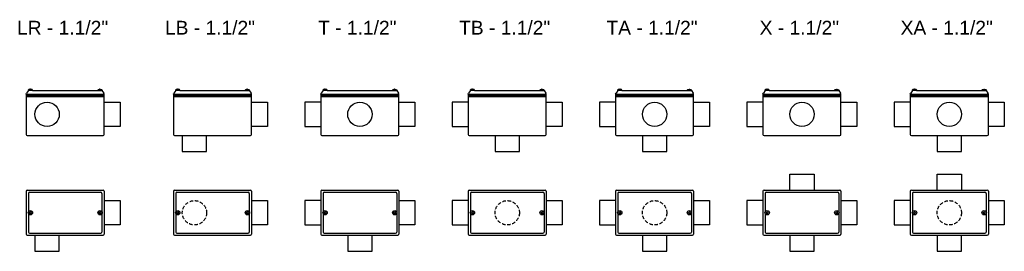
# Model space of a CAD drawing. Header units: millimetres. Extents: x -301 to 3370, y 92 to 858.
# Tile 2 of 2: x 1579 to 3370, y 273 to 694. Entities that reach past the tile are written whole.
import ezdxf
from ezdxf.enums import TextEntityAlignment as Align

# ---------------------------------------------------------------- set-up
doc = ezdxf.new("R2010")
doc.units = ezdxf.units.MM
doc.linetypes.add('HIDDEN', pattern=[9.525, 6.35, -3.175])
doc.layers.add('CONDULETE', color=8, linetype='Continuous')
doc.layers.add('FURO VASADO', color=251, linetype='HIDDEN')
doc.styles.get("Standard").update_dxf_attribs({"font": 'arial.ttf'})

msp = doc.modelspace()

# ---------------------------------------------------------------- linework, layer by layer
at = {"layer": 'CONDULETE'}
for p, q in [((1591.1, 558.8), (1591.9, 560.5)), ((1591.1, 558.8), (1591.1, 485.7)), ((1591.1, 558.8), (1733.1, 558.8)), ((1591.1, 556.4), (1733.1, 556.4)), ((1595.2, 565.7), (1591.9, 560.5)), ((1602.5, 565.7), (1595, 565.7)), ((1598.2, 567.3), (1598.2, 567.9)), ((1598.8, 567.1), (1598.4, 567.1)), ((1598.8, 567.1), (1599.1, 567.1)), ((1599.3, 567.3), (1599.3, 567.9)), ((1602.5, 565.7), (1721.7, 565.7)), ((1721.7, 565.7), (1729.3, 565.7)), ((1725, 567.3), (1724.9, 567.9)), ((1725.5, 567.1), (1725.2, 567.1)), ((1725.5, 567.1), (1725.8, 567.1)), ((1726, 567.3), (1726.1, 567.9)), ((1729, 565.7), (1732.4, 560.5)), ((1733.1, 558.8), (1732.4, 560.5)), ((1733.1, 485.7), (1733.1, 558.8)), ((1859.1, 558.8), (1859.9, 560.5)), ((1859.1, 558.8), (1859.1, 485.7)), ((1859.1, 558.8), (2001.1, 558.8)), ((1859.1, 556.4), (2001.1, 556.4)), ((1863.2, 565.7), (1859.9, 560.5)), ((1870.5, 565.7), (1863, 565.7)), ((1866.2, 567.3), (1866.2, 567.9)), ((1866.8, 567.1), (1866.4, 567.1)), ((1866.8, 567.1), (1867.1, 567.1)), ((1867.3, 567.3), (1867.3, 567.9)), ((1870.5, 565.7), (1989.7, 565.7)), ((1989.7, 565.7), (1997.3, 565.7)), ((1993, 567.3), (1992.9, 567.9)), ((1993.5, 567.1), (1993.2, 567.1)), ((1993.5, 567.1), (1993.8, 567.1)), ((1994, 567.3), (1994.1, 567.9)), ((1997, 565.7), (2000.4, 560.5)), ((2001.1, 558.8), (2000.4, 560.5)), ((2001.1, 485.7), (2001.1, 558.8)), ((2127.1, 558.8), (2127.9, 560.5)), ((2127.1, 558.8), (2127.1, 485.7)), ((2127.1, 558.8), (2269.1, 558.8)), ((2127.1, 556.4), (2269.1, 556.4)), ((2131.2, 565.7), (2127.9, 560.5)), ((2138.5, 565.7), (2131, 565.7)), ((2134.2, 567.3), (2134.2, 567.9)), ((2134.8, 567.1), (2134.4, 567.1)), ((2134.8, 567.1), (2135.1, 567.1)), ((2135.3, 567.3), (2135.3, 567.9)), ((2138.5, 565.7), (2257.7, 565.7)), ((2257.7, 565.7), (2265.3, 565.7)), ((2261, 567.3), (2260.9, 567.9)), ((2261.5, 567.1), (2261.2, 567.1)), ((2261.5, 567.1), (2261.8, 567.1)), ((2262, 567.3), (2262.1, 567.9)), ((2265, 565.7), (2268.4, 560.5)), ((2269.1, 558.8), (2268.4, 560.5)), ((2269.1, 485.7), (2269.1, 558.8)), ((2395.1, 558.8), (2395.9, 560.5)), ((2395.1, 558.8), (2395.1, 485.7)), ((2395.1, 558.8), (2537.1, 558.8)), ((2395.1, 556.4), (2537.1, 556.4)), ((2399.2, 565.7), (2395.9, 560.5)), ((2406.5, 565.7), (2399, 565.7)), ((2402.2, 567.3), (2402.2, 567.9)), ((2402.8, 567.1), (2402.4, 567.1)), ((2402.8, 567.1), (2403.1, 567.1)), ((2403.3, 567.3), (2403.3, 567.9)), ((2406.5, 565.7), (2525.7, 565.7)), ((2525.7, 565.7), (2533.3, 565.7)), ((2529, 567.3), (2528.9, 567.9)), ((2529.5, 567.1), (2529.2, 567.1)), ((2529.5, 567.1), (2529.8, 567.1)), ((2530, 567.3), (2530.1, 567.9)), ((2533, 565.7), (2536.4, 560.5)), ((2537.1, 558.8), (2536.4, 560.5)), ((2537.1, 485.7), (2537.1, 558.8)), ((2663.1, 558.8), (2663.9, 560.5)), ((2663.1, 558.8), (2663.1, 485.7)), ((2663.1, 558.8), (2805.1, 558.8)), ((2663.1, 556.4), (2805.1, 556.4)), ((2667.2, 565.7), (2663.9, 560.5)), ((2674.5, 565.7), (2667, 565.7)), ((2670.2, 567.3), (2670.2, 567.9)), ((2670.8, 567.1), (2670.4, 567.1)), ((2670.8, 567.1), (2671.1, 567.1)), ((2671.3, 567.3), (2671.3, 567.9)), ((2674.5, 565.7), (2793.7, 565.7)), ((2793.7, 565.7), (2801.3, 565.7)), ((2797, 567.3), (2796.9, 567.9)), ((2797.5, 567.1), (2797.2, 567.1)), ((2797.5, 567.1), (2797.8, 567.1)), ((2798, 567.3), (2798.1, 567.9)), ((2801, 565.7), (2804.4, 560.5)), ((2805.1, 558.8), (2804.4, 560.5)), ((2805.1, 485.7), (2805.1, 558.8)), ((2931.1, 558.8), (2931.9, 560.5)), ((2931.1, 558.8), (2931.1, 485.7)), ((2931.1, 558.8), (3073.1, 558.8)), ((2931.1, 556.4), (3073.1, 556.4)), ((2935.2, 565.7), (2931.9, 560.5)), ((2942.5, 565.7), (2935, 565.7)), ((2938.2, 567.3), (2938.2, 567.9)), ((2938.8, 567.1), (2938.4, 567.1)), ((2938.8, 567.1), (2939.1, 567.1)), ((2939.3, 567.3), (2939.3, 567.9)), ((2942.5, 565.7), (3061.7, 565.7)), ((3061.7, 565.7), (3069.3, 565.7)), ((3065, 567.3), (3064.9, 567.9)), ((3065.5, 567.1), (3065.2, 567.1)), ((3065.5, 567.1), (3065.8, 567.1)), ((3066, 567.3), (3066.1, 567.9)), ((3069, 565.7), (3072.4, 560.5)), ((3073.1, 558.8), (3072.4, 560.5)), ((3073.1, 485.7), (3073.1, 558.8)), ((3199.1, 558.8), (3199.9, 560.5)), ((3199.1, 558.8), (3199.1, 485.7)), ((3199.1, 558.8), (3341.1, 558.8)), ((3199.1, 556.4), (3341.1, 556.4)), ((3203.2, 565.7), (3199.9, 560.5)), ((3210.5, 565.7), (3203, 565.7)), ((3206.2, 567.3), (3206.2, 567.9)), ((3206.8, 567.1), (3206.4, 567.1)), ((3206.8, 567.1), (3207.1, 567.1)), ((3207.3, 567.3), (3207.3, 567.9)), ((3210.5, 565.7), (3329.7, 565.7)), ((3329.7, 565.7), (3337.3, 565.7)), ((3333, 567.3), (3333, 567.9)), ((3333.5, 567.1), (3333.2, 567.1)), ((3333.5, 567.1), (3333.8, 567.1)), ((3334, 567.3), (3334.1, 567.9)), ((3337, 565.7), (3340.4, 560.5)), ((3341.1, 558.8), (3340.4, 560.5)), ((3341.1, 485.7), (3341.1, 558.8)), ((1591.1, 554.7), (1733.1, 554.7)), ((1733.1, 544.3), (1762.1, 544.3)), ((1762.1, 544.3), (1762.1, 500.2)), ((1859.1, 554.7), (2001.1, 554.7)), ((2001.1, 544.3), (2030.1, 544.3)), ((2030.1, 544.3), (2030.1, 500.2)), ((2127.1, 544.3), (2098.1, 544.3)), ((2098.1, 544.3), (2098.1, 500.2)), ((2127.1, 554.7), (2269.1, 554.7)), ((2269.1, 544.3), (2298.1, 544.3)), ((2298.1, 544.3), (2298.1, 500.2)), ((2395.1, 544.3), (2366.1, 544.3)), ((2366.1, 544.3), (2366.1, 500.2)), ((2395.1, 554.7), (2537.1, 554.7)), ((2537.1, 544.3), (2566.1, 544.3)), ((2566.1, 544.3), (2566.1, 500.2)), ((2663.1, 544.3), (2634.1, 544.3)), ((2634.1, 544.3), (2634.1, 500.2)), ((2663.1, 554.7), (2805.1, 554.7)), ((2805.1, 544.3), (2834.1, 544.3)), ((2834.1, 544.3), (2834.1, 500.2)), ((2931.1, 544.3), (2902.1, 544.3)), ((2902.1, 544.3), (2902.1, 500.2)), ((2931.1, 554.7), (3073.1, 554.7)), ((3073.1, 544.3), (3102.1, 544.3)), ((3102.1, 544.3), (3102.1, 500.2)), ((3199.1, 544.3), (3170.1, 544.3)), ((3170.1, 544.3), (3170.1, 500.2)), ((3199.1, 554.7), (3341.1, 554.7)), ((3341.1, 544.3), (3370.1, 544.3)), ((3370.1, 544.3), (3370.1, 500.2)), ((1593.1, 483.7), (1731.1, 483.7)), ((1762.1, 500.2), (1733.1, 500.2)), ((1861.1, 483.7), (1999.1, 483.7)), ((1875.1, 483.7), (1875.1, 454.7)), ((1919.2, 454.7), (1919.2, 483.7)), ((2030.1, 500.2), (2001.1, 500.2)), ((2098.1, 500.2), (2127.1, 500.2)), ((2129.1, 483.7), (2267.1, 483.7)), ((2298.1, 500.2), (2269.1, 500.2)), ((2366.1, 500.2), (2395.1, 500.2)), ((2397.1, 483.7), (2535.1, 483.7)), ((2444.1, 483.7), (2444.1, 454.7)), ((2488.2, 454.7), (2488.2, 483.7)), ((2566.1, 500.2), (2537.1, 500.2)), ((2634.1, 500.2), (2663.1, 500.2)), ((2665.1, 483.7), (2803.1, 483.7)), ((2712.1, 483.7), (2712.1, 454.7)), ((2756.2, 454.7), (2756.2, 483.7)), ((2834.1, 500.2), (2805.1, 500.2)), ((2902.1, 500.2), (2931.1, 500.2)), ((2933.1, 483.7), (3071.1, 483.7)), ((3102.1, 500.2), (3073.1, 500.2)), ((3170.1, 500.2), (3199.1, 500.2)), ((3201.1, 483.7), (3339.1, 483.7)), ((3248.1, 483.7), (3248.1, 454.7)), ((3292.2, 454.7), (3292.2, 483.7)), ((3370.1, 500.2), (3341.1, 500.2)), ((1875.1, 454.7), (1919.2, 454.7)), ((2444.1, 454.7), (2488.2, 454.7)), ((2712.1, 454.7), (2756.2, 454.7)), ((3248.1, 454.7), (3292.2, 454.7)), ((2980.1, 384.3), (2980.1, 413.3)), ((2980.1, 413.3), (3024.2, 413.3)), ((3024.2, 413.3), (3024.2, 384.3)), ((3248.1, 384.3), (3248.1, 413.3)), ((3248.1, 413.3), (3292.2, 413.3)), ((3292.2, 413.3), (3292.2, 384.3)), ((1591.1, 382.3), (1591.1, 304.3)), ((1593.1, 384.3), (1731.1, 384.3)), ((1595.2, 378.5), (1595.2, 345.1)), ((1597.2, 380.5), (1727, 380.5)), ((1729, 378.5), (1729, 345.1)), ((1733.1, 382.3), (1733.1, 304.3)), ((1859.1, 382.3), (1859.1, 304.3)), ((1861.1, 384.3), (1999.1, 384.3)), ((1863.2, 378.5), (1863.2, 345.1)), ((1865.2, 380.5), (1995, 380.5)), ((1997, 378.5), (1997, 345.1)), ((2001.1, 382.3), (2001.1, 304.3)), ((2127.1, 382.3), (2127.1, 304.3)), ((2129.1, 384.3), (2267.1, 384.3)), ((2131.2, 378.5), (2131.2, 345.1)), ((2133.2, 380.5), (2263, 380.5)), ((2265, 378.5), (2265, 345.1)), ((2269.1, 382.3), (2269.1, 304.3)), ((2395.1, 382.3), (2395.1, 304.3)), ((2397.1, 384.3), (2535.1, 384.3)), ((2399.2, 378.5), (2399.2, 345.1)), ((2401.2, 380.5), (2531, 380.5)), ((2533, 378.5), (2533, 345.1)), ((2537.1, 382.3), (2537.1, 304.3)), ((2663.1, 382.3), (2663.1, 304.3)), ((2665.1, 384.3), (2803.1, 384.3)), ((2667.2, 378.5), (2667.2, 345.1)), ((2669.2, 380.5), (2799, 380.5)), ((2801, 378.5), (2801, 345.1)), ((2805.1, 382.3), (2805.1, 304.3)), ((2931.1, 382.3), (2931.1, 304.3)), ((2933.1, 384.3), (3071.1, 384.3)), ((2935.2, 378.5), (2935.2, 345.1)), ((2937.2, 380.5), (3067, 380.5)), ((3069, 378.5), (3069, 345.1)), ((3073.1, 382.3), (3073.1, 304.3)), ((3199.1, 382.3), (3199.1, 304.3)), ((3201.1, 384.3), (3339.1, 384.3)), ((3203.2, 378.5), (3203.2, 345.1)), ((3205.2, 380.5), (3335, 380.5)), ((3337, 378.5), (3337, 345.1)), ((3341.1, 382.3), (3341.1, 304.3)), ((1733.1, 365.3), (1762.1, 365.3)), ((1762.1, 365.3), (1762.1, 321.2)), ((2001.1, 365.3), (2030.1, 365.3)), ((2001.1, 365.3), (2030.1, 365.3)), ((2030.1, 365.3), (2030.1, 321.2)), ((2030.1, 365.3), (2030.1, 321.2)), ((2127.1, 365.3), (2098.1, 365.3)), ((2098.1, 365.3), (2098.1, 321.2)), ((2269.1, 365.3), (2298.1, 365.3)), ((2269.1, 365.3), (2298.1, 365.3)), ((2298.1, 365.3), (2298.1, 321.2)), ((2298.1, 365.3), (2298.1, 321.2)), ((2395.1, 365.3), (2366.1, 365.3)), ((2366.1, 365.3), (2366.1, 321.2)), ((2537.1, 365.3), (2566.1, 365.3)), ((2537.1, 365.3), (2566.1, 365.3)), ((2566.1, 365.3), (2566.1, 321.2)), ((2566.1, 365.3), (2566.1, 321.2)), ((2663.1, 365.3), (2634.1, 365.3)), ((2634.1, 365.3), (2634.1, 321.2)), ((2805.1, 365.3), (2834.1, 365.3)), ((2805.1, 365.3), (2834.1, 365.3)), ((2834.1, 365.3), (2834.1, 321.2)), ((2834.1, 365.3), (2834.1, 321.2)), ((2931.1, 365.3), (2902.1, 365.3)), ((2902.1, 365.3), (2902.1, 321.2)), ((3073.1, 365.3), (3102.1, 365.3)), ((3073.1, 365.3), (3102.1, 365.3)), ((3102.1, 365.3), (3102.1, 321.2)), ((3102.1, 365.3), (3102.1, 321.2)), ((3199.1, 365.3), (3170.1, 365.3)), ((3170.1, 365.3), (3170.1, 321.2)), ((3341.1, 365.3), (3370.1, 365.3)), ((3370.1, 365.3), (3370.1, 321.2)), ((1595.2, 341.4), (1595.2, 308.1)), ((1596.8, 343.3), (1596.8, 343.6)), ((1596.8, 343.3), (1596.8, 342.9)), ((1597, 343.8), (1598, 343.8)), ((1597, 342.7), (1598, 342.7)), ((1598.2, 345.1), (1598.2, 344)), ((1598.2, 341.5), (1598.2, 342.5)), ((1598.8, 345.3), (1598.4, 345.3)), ((1598.8, 341.3), (1598.4, 341.3)), ((1598.8, 345.3), (1599.1, 345.3)), ((1598.8, 341.3), (1599.1, 341.3)), ((1599.3, 345.1), (1599.3, 344)), ((1599.3, 341.5), (1599.3, 342.5)), ((1600.6, 343.8), (1599.5, 343.8)), ((1600.6, 342.7), (1599.5, 342.7)), ((1600.8, 343.3), (1600.8, 343.6)), ((1600.8, 343.3), (1600.8, 342.9)), ((1723.5, 343.3), (1723.5, 343.6)), ((1723.5, 343.3), (1723.5, 342.9)), ((1723.7, 343.8), (1724.8, 343.8)), ((1723.7, 342.7), (1724.8, 342.7)), ((1724.9, 345.1), (1724.9, 344)), ((1724.9, 341.5), (1724.9, 342.5)), ((1725.5, 345.3), (1725.1, 345.3)), ((1725.5, 341.3), (1725.1, 341.3)), ((1725.5, 345.3), (1725.9, 345.3)), ((1725.5, 341.3), (1725.9, 341.3)), ((1726.1, 345.1), (1726.1, 344)), ((1726.1, 341.5), (1726.1, 342.5)), ((1727.3, 343.8), (1726.2, 343.8)), ((1727.3, 342.7), (1726.2, 342.7)), ((1727.5, 343.3), (1727.5, 343.6)), ((1727.5, 343.3), (1727.5, 342.9)), ((1729, 341.4), (1729, 308.1)), ((1863.2, 341.4), (1863.2, 308.1)), ((1864.8, 343.3), (1864.8, 343.6)), ((1864.8, 343.3), (1864.8, 342.9)), ((1865, 343.8), (1866, 343.8)), ((1865, 342.7), (1866, 342.7)), ((1866.2, 345.1), (1866.2, 344)), ((1866.2, 341.5), (1866.2, 342.5)), ((1866.8, 345.3), (1866.4, 345.3)), ((1866.8, 341.3), (1866.4, 341.3)), ((1866.8, 345.3), (1867.1, 345.3)), ((1866.8, 341.3), (1867.1, 341.3)), ((1867.3, 345.1), (1867.3, 344)), ((1867.3, 341.5), (1867.3, 342.5)), ((1868.6, 343.8), (1867.5, 343.8)), ((1868.6, 342.7), (1867.5, 342.7)), ((1868.8, 343.3), (1868.8, 343.6)), ((1868.8, 343.3), (1868.8, 342.9)), ((1991.5, 343.3), (1991.5, 343.6)), ((1991.5, 343.3), (1991.5, 342.9)), ((1991.7, 343.8), (1992.8, 343.8)), ((1991.7, 342.7), (1992.8, 342.7)), ((1992.9, 345.1), (1992.9, 344)), ((1992.9, 341.5), (1992.9, 342.5)), ((1993.5, 345.3), (1993.1, 345.3)), ((1993.5, 341.3), (1993.1, 341.3)), ((1993.5, 345.3), (1993.9, 345.3)), ((1993.5, 341.3), (1993.9, 341.3)), ((1994.1, 345.1), (1994.1, 344)), ((1994.1, 341.5), (1994.1, 342.5)), ((1995.3, 343.8), (1994.2, 343.8)), ((1995.3, 342.7), (1994.2, 342.7)), ((1995.5, 343.3), (1995.5, 343.6)), ((1995.5, 343.3), (1995.5, 342.9)), ((1997, 341.4), (1997, 308.1)), ((2131.2, 341.4), (2131.2, 308.1)), ((2132.8, 343.3), (2132.8, 343.6)), ((2132.8, 343.3), (2132.8, 342.9)), ((2133, 343.8), (2134, 343.8)), ((2133, 342.7), (2134, 342.7)), ((2134.2, 345.1), (2134.2, 344)), ((2134.2, 341.5), (2134.2, 342.5)), ((2134.8, 345.3), (2134.4, 345.3)), ((2134.8, 341.3), (2134.4, 341.3)), ((2134.8, 345.3), (2135.1, 345.3)), ((2134.8, 341.3), (2135.1, 341.3)), ((2135.3, 345.1), (2135.3, 344)), ((2135.3, 341.5), (2135.3, 342.5)), ((2136.6, 343.8), (2135.5, 343.8)), ((2136.6, 342.7), (2135.5, 342.7)), ((2136.8, 343.3), (2136.8, 343.6)), ((2136.8, 343.3), (2136.8, 342.9)), ((2259.5, 343.3), (2259.5, 343.6)), ((2259.5, 343.3), (2259.5, 342.9)), ((2259.7, 343.8), (2260.8, 343.8)), ((2259.7, 342.7), (2260.8, 342.7)), ((2260.9, 345.1), (2260.9, 344)), ((2260.9, 341.5), (2260.9, 342.5)), ((2261.5, 345.3), (2261.1, 345.3)), ((2261.5, 341.3), (2261.1, 341.3)), ((2261.5, 345.3), (2261.9, 345.3)), ((2261.5, 341.3), (2261.9, 341.3)), ((2262.1, 345.1), (2262.1, 344)), ((2262.1, 341.5), (2262.1, 342.5)), ((2263.3, 343.8), (2262.2, 343.8)), ((2263.3, 342.7), (2262.2, 342.7)), ((2263.5, 343.3), (2263.5, 343.6)), ((2263.5, 343.3), (2263.5, 342.9)), ((2265, 341.4), (2265, 308.1)), ((2399.2, 341.4), (2399.2, 308.1)), ((2400.8, 343.3), (2400.8, 343.6)), ((2400.8, 343.3), (2400.8, 342.9)), ((2401, 343.8), (2402, 343.8)), ((2401, 342.7), (2402, 342.7)), ((2402.2, 345.1), (2402.2, 344)), ((2402.2, 341.5), (2402.2, 342.5)), ((2402.8, 345.3), (2402.4, 345.3)), ((2402.8, 341.3), (2402.4, 341.3)), ((2402.8, 345.3), (2403.1, 345.3)), ((2402.8, 341.3), (2403.1, 341.3)), ((2403.3, 345.1), (2403.3, 344)), ((2403.3, 341.5), (2403.3, 342.5)), ((2404.6, 343.8), (2403.5, 343.8)), ((2404.6, 342.7), (2403.5, 342.7)), ((2404.8, 343.3), (2404.8, 343.6)), ((2404.8, 343.3), (2404.8, 342.9)), ((2527.5, 343.3), (2527.5, 343.6)), ((2527.5, 343.3), (2527.5, 342.9)), ((2527.7, 343.8), (2528.8, 343.8)), ((2527.7, 342.7), (2528.8, 342.7)), ((2528.9, 345.1), (2528.9, 344)), ((2528.9, 341.5), (2528.9, 342.5)), ((2529.5, 345.3), (2529.1, 345.3)), ((2529.5, 341.3), (2529.1, 341.3)), ((2529.5, 345.3), (2529.9, 345.3)), ((2529.5, 341.3), (2529.9, 341.3)), ((2530.1, 345.1), (2530.1, 344)), ((2530.1, 341.5), (2530.1, 342.5)), ((2531.3, 343.8), (2530.2, 343.8)), ((2531.3, 342.7), (2530.2, 342.7)), ((2531.5, 343.3), (2531.5, 343.6)), ((2531.5, 343.3), (2531.5, 342.9)), ((2533, 341.4), (2533, 308.1)), ((2667.2, 341.4), (2667.2, 308.1)), ((2668.8, 343.3), (2668.8, 343.6)), ((2668.8, 343.3), (2668.8, 342.9)), ((2669, 343.8), (2670, 343.8)), ((2669, 342.7), (2670, 342.7)), ((2670.2, 345.1), (2670.2, 344)), ((2670.2, 341.5), (2670.2, 342.5)), ((2670.8, 345.3), (2670.4, 345.3)), ((2670.8, 341.3), (2670.4, 341.3)), ((2670.8, 345.3), (2671.1, 345.3)), ((2670.8, 341.3), (2671.1, 341.3)), ((2671.3, 345.1), (2671.3, 344)), ((2671.3, 341.5), (2671.3, 342.5)), ((2672.6, 343.8), (2671.5, 343.8)), ((2672.6, 342.7), (2671.5, 342.7)), ((2672.8, 343.3), (2672.8, 343.6)), ((2672.8, 343.3), (2672.8, 342.9)), ((2795.5, 343.3), (2795.5, 343.6)), ((2795.5, 343.3), (2795.5, 342.9)), ((2795.7, 343.8), (2796.8, 343.8)), ((2795.7, 342.7), (2796.8, 342.7)), ((2796.9, 345.1), (2796.9, 344)), ((2796.9, 341.5), (2796.9, 342.5)), ((2797.5, 345.3), (2797.1, 345.3)), ((2797.5, 341.3), (2797.1, 341.3)), ((2797.5, 345.3), (2797.9, 345.3)), ((2797.5, 341.3), (2797.9, 341.3)), ((2798.1, 345.1), (2798.1, 344)), ((2798.1, 341.5), (2798.1, 342.5)), ((2799.3, 343.8), (2798.2, 343.8)), ((2799.3, 342.7), (2798.2, 342.7)), ((2799.5, 343.3), (2799.5, 343.6)), ((2799.5, 343.3), (2799.5, 342.9)), ((2801, 341.4), (2801, 308.1)), ((2935.2, 341.4), (2935.2, 308.1)), ((2936.8, 343.3), (2936.8, 343.6)), ((2936.8, 343.3), (2936.8, 342.9)), ((2937, 343.8), (2938, 343.8)), ((2937, 342.7), (2938, 342.7)), ((2938.2, 345.1), (2938.2, 344)), ((2938.2, 341.5), (2938.2, 342.5)), ((2938.8, 345.3), (2938.4, 345.3)), ((2938.8, 341.3), (2938.4, 341.3)), ((2938.8, 345.3), (2939.1, 345.3)), ((2938.8, 341.3), (2939.1, 341.3)), ((2939.3, 345.1), (2939.3, 344)), ((2939.3, 341.5), (2939.3, 342.5)), ((2940.6, 343.8), (2939.5, 343.8)), ((2940.6, 342.7), (2939.5, 342.7)), ((2940.8, 343.3), (2940.8, 343.6)), ((2940.8, 343.3), (2940.8, 342.9)), ((3063.5, 343.3), (3063.5, 343.6)), ((3063.5, 343.3), (3063.5, 342.9)), ((3063.7, 343.8), (3064.8, 343.8)), ((3063.7, 342.7), (3064.8, 342.7)), ((3064.9, 345.1), (3064.9, 344)), ((3064.9, 341.5), (3064.9, 342.5)), ((3065.5, 345.3), (3065.1, 345.3)), ((3065.5, 341.3), (3065.1, 341.3)), ((3065.5, 345.3), (3065.9, 345.3)), ((3065.5, 341.3), (3065.9, 341.3)), ((3066.1, 345.1), (3066.1, 344)), ((3066.1, 341.5), (3066.1, 342.5)), ((3067.3, 343.8), (3066.2, 343.8)), ((3067.3, 342.7), (3066.2, 342.7)), ((3067.5, 343.3), (3067.5, 343.6)), ((3067.5, 343.3), (3067.5, 342.9)), ((3069, 341.4), (3069, 308.1)), ((3203.2, 341.4), (3203.2, 308.1)), ((3204.8, 343.3), (3204.8, 343.6)), ((3204.8, 343.3), (3204.8, 342.9)), ((3205, 343.8), (3206, 343.8)), ((3205, 342.7), (3206, 342.7)), ((3206.2, 345.1), (3206.2, 344)), ((3206.2, 341.5), (3206.2, 342.5)), ((3206.8, 345.3), (3206.4, 345.3)), ((3206.8, 341.3), (3206.4, 341.3)), ((3206.8, 345.3), (3207.1, 345.3)), ((3206.8, 341.3), (3207.1, 341.3)), ((3207.3, 345.1), (3207.3, 344)), ((3207.3, 341.5), (3207.3, 342.5)), ((3208.6, 343.8), (3207.5, 343.8)), ((3208.6, 342.7), (3207.5, 342.7)), ((3208.8, 343.3), (3208.8, 343.6)), ((3208.8, 343.3), (3208.8, 342.9)), ((3331.5, 343.3), (3331.5, 343.6)), ((3331.5, 343.3), (3331.5, 342.9)), ((3331.7, 343.8), (3332.8, 343.8)), ((3331.7, 342.7), (3332.8, 342.7)), ((3333, 345.1), (3333, 344)), ((3333, 341.5), (3333, 342.5)), ((3333.5, 345.3), (3333.2, 345.3)), ((3333.5, 341.3), (3333.2, 341.3)), ((3333.5, 345.3), (3333.9, 345.3)), ((3333.5, 341.3), (3333.9, 341.3)), ((3334.1, 345.1), (3334.1, 344)), ((3334.1, 341.5), (3334.1, 342.5)), ((3335.3, 343.8), (3334.2, 343.8)), ((3335.3, 342.7), (3334.2, 342.7)), ((3335.5, 343.3), (3335.5, 343.6)), ((3335.5, 343.3), (3335.5, 342.9)), ((3337, 341.4), (3337, 308.1)), ((1595.2, 335.4), (1595.2, 308.1)), ((1729, 335.4), (1729, 308.1)), ((1863.2, 335.4), (1863.2, 308.1)), ((1997, 335.4), (1997, 308.1)), ((2131.2, 335.4), (2131.2, 308.1)), ((2265, 335.4), (2265, 308.1)), ((2399.2, 335.4), (2399.2, 308.1)), ((2533, 335.4), (2533, 308.1)), ((2667.2, 335.4), (2667.2, 308.1)), ((2801, 335.4), (2801, 308.1)), ((2935.2, 335.4), (2935.2, 308.1)), ((3069, 335.4), (3069, 308.1)), ((3203.2, 335.4), (3203.2, 308.1)), ((3337, 335.4), (3337, 308.1)), ((1597.2, 306.1), (1727, 306.1)), ((1762.1, 321.2), (1733.1, 321.2)), ((1865.2, 306.1), (1995, 306.1)), ((2030.1, 321.2), (2001.1, 321.2)), ((2030.1, 321.2), (2001.1, 321.2)), ((2098.1, 321.2), (2127.1, 321.2)), ((2133.2, 306.1), (2263, 306.1)), ((2298.1, 321.2), (2269.1, 321.2)), ((2298.1, 321.2), (2269.1, 321.2)), ((2366.1, 321.2), (2395.1, 321.2)), ((2401.2, 306.1), (2531, 306.1)), ((2566.1, 321.2), (2537.1, 321.2)), ((2566.1, 321.2), (2537.1, 321.2)), ((2634.1, 321.2), (2663.1, 321.2)), ((2669.2, 306.1), (2799, 306.1)), ((2834.1, 321.2), (2805.1, 321.2)), ((2834.1, 321.2), (2805.1, 321.2)), ((2902.1, 321.2), (2931.1, 321.2)), ((2937.2, 306.1), (3067, 306.1)), ((3102.1, 321.2), (3073.1, 321.2)), ((3102.1, 321.2), (3073.1, 321.2)), ((3170.1, 321.2), (3199.1, 321.2)), ((3205.2, 306.1), (3335, 306.1)), ((3370.1, 321.2), (3341.1, 321.2)), ((1593.1, 302.3), (1731.1, 302.3)), ((1607.1, 302.3), (1607.1, 273.3)), ((1651.2, 273.3), (1651.2, 302.3)), ((1861.1, 302.3), (1999.1, 302.3)), ((2129.1, 302.3), (2267.1, 302.3)), ((2176.1, 302.3), (2176.1, 273.3)), ((2220.2, 273.3), (2220.2, 302.3)), ((2397.1, 302.3), (2535.1, 302.3)), ((2665.1, 302.3), (2803.1, 302.3)), ((2712.1, 302.3), (2712.1, 273.3)), ((2756.2, 273.3), (2756.2, 302.3)), ((2933.1, 302.3), (3071.1, 302.3)), ((2980.1, 302.3), (2980.1, 273.3)), ((3024.2, 273.3), (3024.2, 302.3)), ((3201.1, 302.3), (3339.1, 302.3)), ((3248.1, 302.3), (3248.1, 273.3)), ((3292.2, 273.3), (3292.2, 302.3)), ((1607.1, 273.3), (1651.2, 273.3)), ((2176.1, 273.3), (2220.2, 273.3)), ((2712.1, 273.3), (2756.2, 273.3)), ((2980.1, 273.3), (3024.2, 273.3)), ((3248.1, 273.3), (3292.2, 273.3))]:
    msp.add_line(p, q, dxfattribs=at)
for centre, radius in [((1629.2, 522.3), 22.1), ((2198.1, 522.3), 22.1), ((2734.1, 522.3), 22.1), ((3002.1, 522.3), 22.1), ((3270.1, 522.3), 22.1), ((1598.8, 343.3), 3.99), ((1725.5, 343.3), 3.99), ((1866.8, 343.3), 3.99), ((1993.5, 343.3), 3.99), ((2134.8, 343.3), 3.99), ((2261.5, 343.3), 3.99), ((2402.8, 343.3), 3.99), ((2529.5, 343.3), 3.99), ((2670.8, 343.3), 3.99), ((2797.5, 343.3), 3.99), ((2938.8, 343.3), 3.99), ((3065.5, 343.3), 3.99), ((3206.8, 343.3), 3.99), ((3333.5, 343.3), 3.99)]:
    msp.add_circle(centre, radius, dxfattribs=at)
for centre, radius, start, end in [((1595, 565.9), 0.2, 170.9615, 270), ((1598, 567.9), 0.2, 5.1527, 97.0004), ((1598.4, 567.3), 0.2, 185.1527, 270), ((1599.1, 567.3), 0.2, 270, 354.8473), ((1599.5, 567.9), 0.2, 82.9996, 174.8473), ((1602.5, 565.9), 0.2, 270, 9.0385), ((1721.7, 565.9), 0.2, 170.9615, 270), ((1724.7, 567.9), 0.2, 5.1527, 97.0004), ((1725.2, 567.3), 0.2, 185.1527, 270), ((1725.8, 567.3), 0.2, 270, 354.8473), ((1726.3, 567.9), 0.2, 82.9996, 174.8473), ((1729.3, 565.9), 0.2, 270, 9.0385), ((1863, 565.9), 0.2, 170.9615, 270), ((1866, 567.9), 0.2, 5.1527, 97.0004), ((1866.4, 567.3), 0.2, 185.1527, 270), ((1867.1, 567.3), 0.2, 270, 354.8473), ((1867.5, 567.9), 0.2, 82.9996, 174.8473), ((1870.5, 565.9), 0.2, 270, 9.0385), ((1989.7, 565.9), 0.2, 170.9615, 270), ((1992.7, 567.9), 0.2, 5.1527, 97.0004), ((1993.2, 567.3), 0.2, 185.1527, 270), ((1993.8, 567.3), 0.2, 270, 354.8473), ((1994.3, 567.9), 0.2, 82.9996, 174.8473), ((1997.3, 565.9), 0.2, 270, 9.0385), ((2131, 565.9), 0.2, 170.9615, 270), ((2134, 567.9), 0.2, 5.1527, 97.0004), ((2134.4, 567.3), 0.2, 185.1527, 270), ((2135.1, 567.3), 0.2, 270, 354.8473), ((2135.5, 567.9), 0.2, 82.9996, 174.8473), ((2138.5, 565.9), 0.2, 270, 9.0385), ((2257.7, 565.9), 0.2, 170.9615, 270), ((2260.7, 567.9), 0.2, 5.1527, 97.0004), ((2261.2, 567.3), 0.2, 185.1527, 270), ((2261.8, 567.3), 0.2, 270, 354.8473), ((2262.3, 567.9), 0.2, 82.9996, 174.8473), ((2265.3, 565.9), 0.2, 270, 9.0385), ((2399, 565.9), 0.2, 170.9615, 270), ((2402, 567.9), 0.2, 5.1527, 97.0004), ((2402.4, 567.3), 0.2, 185.1527, 270), ((2403.1, 567.3), 0.2, 270, 354.8473), ((2403.5, 567.9), 0.2, 82.9996, 174.8473), ((2406.5, 565.9), 0.2, 270, 9.0385), ((2525.7, 565.9), 0.2, 170.9615, 270), ((2528.7, 567.9), 0.2, 5.1527, 97.0004), ((2529.2, 567.3), 0.2, 185.1527, 270), ((2529.8, 567.3), 0.2, 270, 354.8473), ((2530.3, 567.9), 0.2, 82.9996, 174.8473), ((2533.3, 565.9), 0.2, 270, 9.0385), ((2667, 565.9), 0.2, 170.9615, 270), ((2670, 567.9), 0.2, 5.1527, 97.0004), ((2670.4, 567.3), 0.2, 185.1527, 270), ((2671.1, 567.3), 0.2, 270, 354.8473), ((2671.5, 567.9), 0.2, 82.9996, 174.8473), ((2674.5, 565.9), 0.2, 270, 9.0385), ((2793.7, 565.9), 0.2, 170.9615, 270), ((2796.7, 567.9), 0.2, 5.1527, 97.0004), ((2797.2, 567.3), 0.2, 185.1527, 270), ((2797.8, 567.3), 0.2, 270, 354.8473), ((2798.3, 567.9), 0.2, 82.9996, 174.8473), ((2801.3, 565.9), 0.2, 270, 9.0385), ((2935, 565.9), 0.2, 170.9615, 270), ((2938, 567.9), 0.2, 5.1527, 97.0004), ((2938.4, 567.3), 0.2, 185.1527, 270), ((2939.1, 567.3), 0.2, 270, 354.8473), ((2939.5, 567.9), 0.2, 82.9996, 174.8473), ((2942.5, 565.9), 0.2, 270, 9.0385), ((3061.7, 565.9), 0.2, 170.9615, 270), ((3064.8, 567.9), 0.2, 5.1527, 97.0004), ((3065.2, 567.3), 0.2, 185.1527, 270), ((3065.8, 567.3), 0.2, 270, 354.8473), ((3066.3, 567.9), 0.2, 82.9996, 174.8473), ((3069.3, 565.9), 0.2, 270, 9.0385), ((3203, 565.9), 0.2, 170.9615, 270), ((3206, 567.9), 0.2, 5.1527, 97.0004), ((3206.4, 567.3), 0.2, 185.1527, 270), ((3207.1, 567.3), 0.2, 270, 354.8473), ((3207.5, 567.9), 0.2, 82.9996, 174.8473), ((3210.5, 565.9), 0.2, 270, 9.0385), ((3329.7, 565.9), 0.2, 170.9615, 270), ((3332.8, 567.9), 0.2, 5.1527, 97.0004), ((3333.2, 567.3), 0.2, 185.1527, 270), ((3333.8, 567.3), 0.2, 270, 354.8473), ((3334.3, 567.9), 0.2, 82.9996, 174.8473), ((3337.3, 565.9), 0.2, 270, 9.0385), ((1593.1, 485.7), 2, 180, 270), ((1731.1, 485.7), 2, 270, 0), ((1861.1, 485.7), 2, 180, 270), ((1999.1, 485.7), 2, 270, 0), ((2129.1, 485.7), 2, 180, 270), ((2267.1, 485.7), 2, 270, 0), ((2397.1, 485.7), 2, 180, 270), ((2535.1, 485.7), 2, 270, 0), ((2665.1, 485.7), 2, 180, 270), ((2803.1, 485.7), 2, 270, 0), ((2933.1, 485.7), 2, 180, 270), ((3071.1, 485.7), 2, 270, 0), ((3201.1, 485.7), 2, 180, 270), ((3339.1, 485.7), 2, 270, 0), ((1593.1, 382.3), 2, 90, 180), ((1597.2, 378.5), 2, 90, 180), ((1727, 378.5), 2, 0, 90), ((1731.1, 382.3), 2, 0, 90), ((1861.1, 382.3), 2, 90, 180), ((1865.2, 378.5), 2, 90, 180), ((1995, 378.5), 2, 0, 90), ((1999.1, 382.3), 2, 0, 90), ((2129.1, 382.3), 2, 90, 180), ((2133.2, 378.5), 2, 90, 180), ((2263, 378.5), 2, 0, 90), ((2267.1, 382.3), 2, 0, 90), ((2397.1, 382.3), 2, 90, 180), ((2401.2, 378.5), 2, 90, 180), ((2531, 378.5), 2, 0, 90), ((2535.1, 382.3), 2, 0, 90), ((2665.1, 382.3), 2, 90, 180), ((2669.2, 378.5), 2, 90, 180), ((2799, 378.5), 2, 0, 90), ((2803.1, 382.3), 2, 0, 90), ((2933.1, 382.3), 2, 90, 180), ((2937.2, 378.5), 2, 90, 180), ((3067, 378.5), 2, 0, 90), ((3071.1, 382.3), 2, 0, 90), ((3201.1, 382.3), 2, 90, 180), ((3205.2, 378.5), 2, 90, 180), ((3335, 378.5), 2, 0, 90), ((3339.1, 382.3), 2, 0, 90), ((1597, 343.6), 0.2, 90, 180), ((1597, 342.9), 0.2, 180, 270), ((1598, 344), 0.16, 270, 0), ((1598, 342.5), 0.16, 0, 90), ((1598.4, 345.1), 0.2, 90, 180), ((1598.4, 341.5), 0.2, 180, 270), ((1599.1, 345.1), 0.2, 0, 90), ((1599.1, 341.5), 0.2, 270, 0), ((1599.5, 344), 0.16, 180, 270), ((1599.5, 342.5), 0.16, 90, 180), ((1600.6, 343.6), 0.2, 0, 90), ((1600.6, 342.9), 0.2, 270, 0), ((1723.7, 343.6), 0.2, 90, 180), ((1723.7, 342.9), 0.2, 180, 270), ((1724.8, 344), 0.16, 270, 0), ((1724.8, 342.5), 0.16, 0, 90), ((1725.1, 345.1), 0.2, 90, 180), ((1725.1, 341.5), 0.2, 180, 270), ((1725.9, 345.1), 0.2, 0, 90), ((1725.9, 341.5), 0.2, 270, 0), ((1726.2, 344), 0.16, 180, 270), ((1726.2, 342.5), 0.16, 90, 180), ((1727.3, 343.6), 0.2, 0, 90), ((1727.3, 342.9), 0.2, 270, 0), ((1865, 343.6), 0.2, 90, 180), ((1865, 342.9), 0.2, 180, 270), ((1866, 344), 0.16, 270, 0), ((1866, 342.5), 0.16, 0, 90), ((1866.4, 345.1), 0.2, 90, 180), ((1866.4, 341.5), 0.2, 180, 270), ((1867.1, 345.1), 0.2, 0, 90), ((1867.1, 341.5), 0.2, 270, 0), ((1867.5, 344), 0.16, 180, 270), ((1867.5, 342.5), 0.16, 90, 180), ((1868.6, 343.6), 0.2, 0, 90), ((1868.6, 342.9), 0.2, 270, 0), ((1991.7, 343.6), 0.2, 90, 180), ((1991.7, 342.9), 0.2, 180, 270), ((1992.8, 344), 0.16, 270, 0), ((1992.8, 342.5), 0.16, 0, 90), ((1993.1, 345.1), 0.2, 90, 180), ((1993.1, 341.5), 0.2, 180, 270), ((1993.9, 345.1), 0.2, 0, 90), ((1993.9, 341.5), 0.2, 270, 0), ((1994.2, 344), 0.16, 180, 270), ((1994.2, 342.5), 0.16, 90, 180), ((1995.3, 343.6), 0.2, 0, 90), ((1995.3, 342.9), 0.2, 270, 0), ((2133, 343.6), 0.2, 90, 180), ((2133, 342.9), 0.2, 180, 270), ((2134, 344), 0.16, 270, 0), ((2134, 342.5), 0.16, 0, 90), ((2134.4, 345.1), 0.2, 90, 180), ((2134.4, 341.5), 0.2, 180, 270), ((2135.1, 345.1), 0.2, 0, 90), ((2135.1, 341.5), 0.2, 270, 0), ((2135.5, 344), 0.16, 180, 270), ((2135.5, 342.5), 0.16, 90, 180), ((2136.6, 343.6), 0.2, 0, 90), ((2136.6, 342.9), 0.2, 270, 0), ((2259.7, 343.6), 0.2, 90, 180), ((2259.7, 342.9), 0.2, 180, 270), ((2260.8, 344), 0.16, 270, 0), ((2260.8, 342.5), 0.16, 0, 90), ((2261.1, 345.1), 0.2, 90, 180), ((2261.1, 341.5), 0.2, 180, 270), ((2261.9, 345.1), 0.2, 0, 90), ((2261.9, 341.5), 0.2, 270, 0), ((2262.2, 344), 0.16, 180, 270), ((2262.2, 342.5), 0.16, 90, 180), ((2263.3, 343.6), 0.2, 0, 90), ((2263.3, 342.9), 0.2, 270, 0), ((2401, 343.6), 0.2, 90, 180), ((2401, 342.9), 0.2, 180, 270), ((2402, 344), 0.16, 270, 0), ((2402, 342.5), 0.16, 0, 90), ((2402.4, 345.1), 0.2, 90, 180), ((2402.4, 341.5), 0.2, 180, 270), ((2403.1, 345.1), 0.2, 0, 90), ((2403.1, 341.5), 0.2, 270, 0), ((2403.5, 344), 0.16, 180, 270), ((2403.5, 342.5), 0.16, 90, 180), ((2404.6, 343.6), 0.2, 0, 90), ((2404.6, 342.9), 0.2, 270, 0), ((2527.7, 343.6), 0.2, 90, 180), ((2527.7, 342.9), 0.2, 180, 270), ((2528.8, 344), 0.16, 270, 0), ((2528.8, 342.5), 0.16, 0, 90), ((2529.1, 345.1), 0.2, 90, 180), ((2529.1, 341.5), 0.2, 180, 270), ((2529.9, 345.1), 0.2, 0, 90), ((2529.9, 341.5), 0.2, 270, 0), ((2530.2, 344), 0.16, 180, 270), ((2530.2, 342.5), 0.16, 90, 180), ((2531.3, 343.6), 0.2, 0, 90), ((2531.3, 342.9), 0.2, 270, 0), ((2669, 343.6), 0.2, 90, 180), ((2669, 342.9), 0.2, 180, 270), ((2670, 344), 0.16, 270, 0), ((2670, 342.5), 0.16, 0, 90), ((2670.4, 345.1), 0.2, 90, 180), ((2670.4, 341.5), 0.2, 180, 270), ((2671.1, 345.1), 0.2, 0, 90), ((2671.1, 341.5), 0.2, 270, 0), ((2671.5, 344), 0.16, 180, 270), ((2671.5, 342.5), 0.16, 90, 180), ((2672.6, 343.6), 0.2, 0, 90), ((2672.6, 342.9), 0.2, 270, 0), ((2795.7, 343.6), 0.2, 90, 180), ((2795.7, 342.9), 0.2, 180, 270), ((2796.8, 344), 0.16, 270, 0), ((2796.8, 342.5), 0.16, 0, 90), ((2797.1, 345.1), 0.2, 90, 180), ((2797.1, 341.5), 0.2, 180, 270), ((2797.9, 345.1), 0.2, 0, 90), ((2797.9, 341.5), 0.2, 270, 0), ((2798.2, 344), 0.16, 180, 270), ((2798.2, 342.5), 0.16, 90, 180), ((2799.3, 343.6), 0.2, 0, 90), ((2799.3, 342.9), 0.2, 270, 0), ((2937, 343.6), 0.2, 90, 180), ((2937, 342.9), 0.2, 180, 270), ((2938, 344), 0.16, 270, 0), ((2938, 342.5), 0.16, 0, 90), ((2938.4, 345.1), 0.2, 90, 180), ((2938.4, 341.5), 0.2, 180, 270), ((2939.1, 345.1), 0.2, 0, 90), ((2939.1, 341.5), 0.2, 270, 0), ((2939.5, 344), 0.16, 180, 270), ((2939.5, 342.5), 0.16, 90, 180), ((2940.6, 343.6), 0.2, 0, 90), ((2940.6, 342.9), 0.2, 270, 0), ((3063.7, 343.6), 0.2, 90, 180), ((3063.7, 342.9), 0.2, 180, 270), ((3064.8, 344), 0.16, 270, 0), ((3064.8, 342.5), 0.16, 0, 90), ((3065.1, 345.1), 0.2, 90, 180), ((3065.1, 341.5), 0.2, 180, 270), ((3065.9, 345.1), 0.2, 0, 90), ((3065.9, 341.5), 0.2, 270, 0), ((3066.2, 344), 0.16, 180, 270), ((3066.2, 342.5), 0.16, 90, 180), ((3067.3, 343.6), 0.2, 0, 90), ((3067.3, 342.9), 0.2, 270, 0), ((3205, 343.6), 0.2, 90, 180), ((3205, 342.9), 0.2, 180, 270), ((3206, 344), 0.16, 270, 0), ((3206, 342.5), 0.16, 0, 90), ((3206.4, 345.1), 0.2, 90, 180), ((3206.4, 341.5), 0.2, 180, 270), ((3207.1, 345.1), 0.2, 0, 90), ((3207.1, 341.5), 0.2, 270, 0), ((3207.5, 344), 0.16, 180, 270), ((3207.5, 342.5), 0.16, 90, 180), ((3208.6, 343.6), 0.2, 0, 90), ((3208.6, 342.9), 0.2, 270, 0), ((3331.7, 343.6), 0.2, 90, 180), ((3331.7, 342.9), 0.2, 180, 270), ((3332.8, 344), 0.16, 270, 0), ((3332.8, 342.5), 0.16, 0, 90), ((3333.2, 345.1), 0.2, 90, 180), ((3333.2, 341.5), 0.2, 180, 270), ((3333.9, 345.1), 0.2, 0, 90), ((3333.9, 341.5), 0.2, 270, 0), ((3334.2, 344), 0.16, 180, 270), ((3334.2, 342.5), 0.16, 90, 180), ((3335.3, 343.6), 0.2, 0, 90), ((3335.3, 342.9), 0.2, 270, 0), ((1597.2, 308.1), 2, 180, 270), ((1727, 308.1), 2, 270, 0), ((1865.2, 308.1), 2, 180, 270), ((1995, 308.1), 2, 270, 0), ((2133.2, 308.1), 2, 180, 270), ((2263, 308.1), 2, 270, 0), ((2401.2, 308.1), 2, 180, 270), ((2531, 308.1), 2, 270, 0), ((2669.2, 308.1), 2, 180, 270), ((2799, 308.1), 2, 270, 0), ((2937.2, 308.1), 2, 180, 270), ((3067, 308.1), 2, 270, 0), ((3205.2, 308.1), 2, 180, 270), ((3335, 308.1), 2, 270, 0), ((1593.1, 304.3), 2, 180, 270), ((1731.1, 304.3), 2, 270, 0), ((1861.1, 304.3), 2, 180, 270), ((1999.1, 304.3), 2, 270, 0), ((2129.1, 304.3), 2, 180, 270), ((2267.1, 304.3), 2, 270, 0), ((2397.1, 304.3), 2, 180, 270), ((2535.1, 304.3), 2, 270, 0), ((2665.1, 304.3), 2, 180, 270), ((2803.1, 304.3), 2, 270, 0), ((2933.1, 304.3), 2, 180, 270), ((3071.1, 304.3), 2, 270, 0), ((3201.1, 304.3), 2, 180, 270), ((3339.1, 304.3), 2, 270, 0)]:
    msp.add_arc(centre, radius, start, end, dxfattribs=at)
for centre, start_param, end_param in [((1598.8, 565.7), 1.770953, 3.045608), ((1598.8, 565.7), 0.095985, 1.37064), ((1866.8, 565.7), 1.770953, 3.045608), ((1866.8, 565.7), 0.095985, 1.37064), ((2134.8, 565.7), 1.770953, 3.045608), ((2134.8, 565.7), 0.095985, 1.37064), ((2402.8, 565.7), 1.770953, 3.045608), ((2402.8, 565.7), 0.095985, 1.37064), ((2670.8, 565.7), 1.770953, 3.045608), ((2670.8, 565.7), 0.095985, 1.37064), ((2938.8, 565.7), 1.770953, 3.045608), ((2938.8, 565.7), 0.095985, 1.37064), ((3206.8, 565.7), 1.770953, 3.045608), ((3206.8, 565.7), 0.095985, 1.37064)]:
    msp.add_ellipse(centre, major_axis=(3.99, 0), ratio=0.605263, start_param=start_param, end_param=end_param, dxfattribs=at)
at = {"layer": 'CONDULETE', "extrusion": (0, 0, -1)}
for centre, start_param, end_param in [((1725.5, 565.7), 0.095985, 1.37064), ((1725.5, 565.7), 1.770953, 3.045608), ((1993.5, 565.7), 0.095985, 1.37064), ((1993.5, 565.7), 1.770953, 3.045608), ((2261.5, 565.7), 0.095985, 1.37064), ((2261.5, 565.7), 1.770953, 3.045608), ((2529.5, 565.7), 0.095985, 1.37064), ((2529.5, 565.7), 1.770953, 3.045608), ((2797.5, 565.7), 0.095985, 1.37064), ((2797.5, 565.7), 1.770953, 3.045608), ((3065.5, 565.7), 0.095985, 1.37064), ((3065.5, 565.7), 1.770953, 3.045608), ((3333.5, 565.7), 0.095985, 1.37064), ((3333.5, 565.7), 1.770953, 3.045608)]:
    msp.add_ellipse(centre, major_axis=(-3.99, 0), ratio=0.605263, start_param=start_param, end_param=end_param, dxfattribs=at)
at = {"layer": 'FURO VASADO', "linetype": 'HIDDEN'}
for centre in [(1897.2, 343.3), (2466.1, 343.3), (2734.1, 343.3), (3270.1, 343.3)]:
    msp.add_circle(centre, 22.1, dxfattribs=at)

# ---------------------------------------------------------------- texts
at = {"color": 1}
for s, p in [('LR - 1.1/2"', (1657.4, 667.2)), ('LB - 1.1/2"', (1925.4, 667.2)), ('T - 1.1/2"', (2193.4, 667.2)), ('TB - 1.1/2"', (2461.4, 667.2)), ('TA - 1.1/2"', (2729.4, 667.2)), ('X - 1.1/2"', (2997.4, 667.2)), ('XA - 1.1/2"', (3265.4, 667.2))]:
    msp.add_text(s, height=25, dxfattribs=at).set_placement(p, align=Align.CENTER)

doc.saveas('drawing.dxf')
